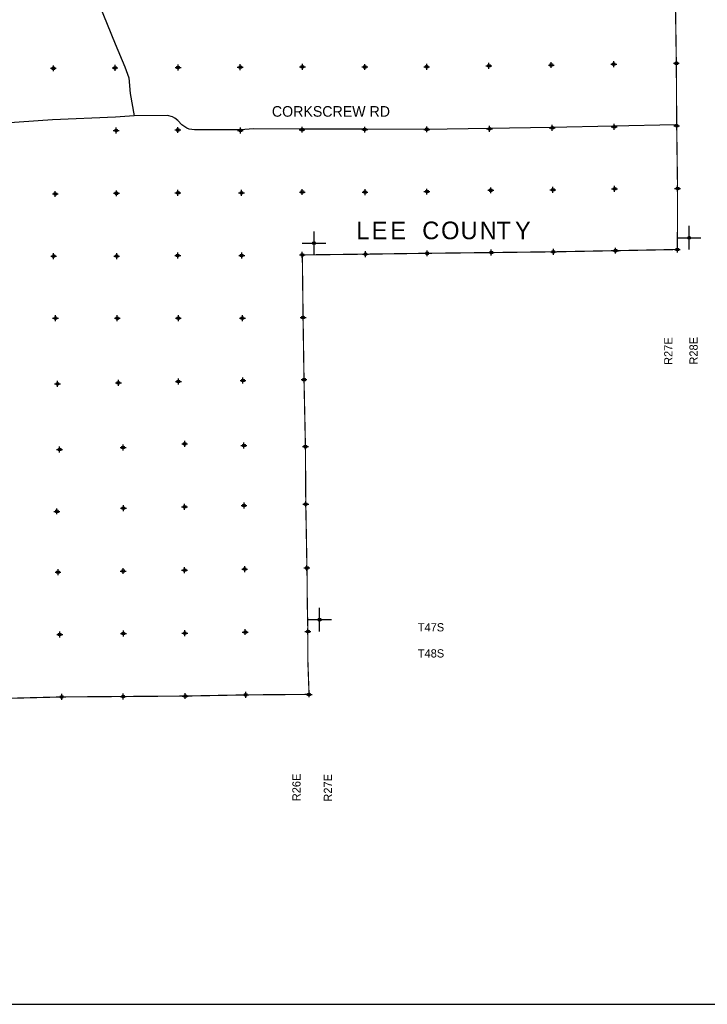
# Model space of a CAD drawing. Extents: x 93694 to 431614, y 695417 to 917177.
# Tile 6 of 13: x 260041 to 318432, y 695417 to 779023. Entities that reach past the tile are written whole.
import ezdxf
from ezdxf.enums import TextEntityAlignment as Align

# ---------------------------------------------------------------- set-up
doc = ezdxf.new("R2010")
doc.units = 0
doc.header["$LTSCALE"] = 2000
doc.header["$PDMODE"] = 34
doc.header["$PDSIZE"] = 250
doc.linetypes.add('PHANTOM', pattern=[0])
doc.layers.get('0').update_dxf_attribs({"linetype": 'CONTINUOUS'})
for name, color, linetype in [('52', 2, 'CONTINUOUS'), ('BORDER', 1, 'CONTINUOUS'), ('COUNTY', 15, 'PHANTOM'), ('MAJROADS', 9, 'CONTINUOUS'), ('SEC', 2, 'CONTINUOUS'), ('TEXT', 7, 'CONTINUOUS'), ('TSHIPS', 7, 'CONTINUOUS')]:
    doc.layers.add(name, color=color, linetype=linetype)

# ---------------------------------------------------------------- blocks, each defined once
blk = doc.blocks.new('TICK')
at = {"color": 0}
for points in [[(500, 0), (500, 1000)], [(0, 500), (1000, 500)]]:
    blk.add_lwpolyline(points, dxfattribs=at)
blk.add_point((500, 500), dxfattribs=at)

msp = doc.modelspace()

# ---------------------------------------------------------------- linework, layer by layer
at = {"layer": 'BORDER', "color": 0}
msp.add_lwpolyline([(93694, 695417), (431614, 695417), (431614, 917177), (93694, 917177)], close=True, dxfattribs=at)
at = {"layer": 'COUNTY', "color": 0, "const_width": 100}
for points in [[(315722, 780672), (315802, 775318), (315832, 770014), (315904, 764685), (315890, 759510), (310647, 759410), (305368, 759313), (300081, 759250), (294643, 759187), (289406, 759115), (287697, 759094), (286891, 759084), (285810, 759071), (285252, 759064), (284042, 759050)], [(284042, 759050), (284105, 753744), (284169, 749516), (284185, 748458), (284305, 742770), (284322, 740043), (284337, 737878), (284433, 732467), (284447, 731774), (284462, 729537), (284512, 727080), (284513, 724525), (284614, 721733), (280855, 721703), (279239, 721690), (274096, 721592), (268827, 721554), (263608, 721516), (258293, 721379)]]:
    msp.add_lwpolyline(points, dxfattribs=at)
at = {"layer": 'MAJROADS', "color": 0}
for points in [[(266794, 780319), (268152, 776974), (268966, 775024), (269303, 774083), (269427, 772766), (269756, 770853)], [(315710, 770097), (310472, 769985), (305184, 769874), (299871, 769780), (294592, 769703), (289313, 769717), (284009, 769715), (279929, 769763), (278772, 769671), (274892, 769658), (274432, 769737), (274248, 769822), (273814, 770102), (273465, 770465), (273207, 770668), (273015, 770778), (272597, 770891), (269756, 770853), (268180, 770756), (262841, 770511), (258347, 770218)]]:
    msp.add_lwpolyline(points, dxfattribs=at)
at = {"layer": 'SEC', "color": 0}
for p in [(262898, 774893), (268135, 774931), (273489, 774961), (278767, 774999), (284054, 775029), (289349, 775009), (294603, 775023), (299882, 775103), (305186, 775175), (310490, 775255), (315802, 775318), (299937, 769765), (305266, 769845), (310528, 769934), (315832, 770014), (268231, 769610), (273468, 769658), (278780, 769620), (284017, 769684), (289346, 769689), (294616, 769710), (263066, 764226), (268253, 764282), (273473, 764329), (278877, 764325), (284039, 764389), (289367, 764385), (294621, 764424), (300042, 764537), (305321, 764575), (310558, 764664), (315904, 764685), (262925, 758952), (268278, 758948), (273463, 758995), (278899, 758991), (284042, 759050), (289406, 759115), (294643, 759187), (300081, 759250), (305368, 759313), (310647, 759410), (315890, 759510), (263081, 753683), (268332, 753671), (273517, 753676), (278953, 753688), (284105, 753744), (263251, 748112), (268428, 748184), (273521, 748299), (279000, 748386), (284185, 748458), (263430, 742532), (268825, 742696), (274054, 743002), (279079, 742866), (284305, 742770), (263200, 737274), (268847, 737544), (274041, 737658), (279093, 737781), (284337, 737878), (268827, 732209), (274045, 732289), (279147, 732370), (284433, 732467), (263298, 732113), (263445, 726819), (268848, 726906), (274066, 726937), (279193, 727026), (284512, 727080), (263608, 721516), (268827, 721554), (274096, 721592), (279239, 721690), (284614, 721733)]:
    msp.add_point(p, dxfattribs=at)

# ---------------------------------------------------------------- block references
at = {"layer": 'TSHIPS', "color": 0, "xscale": 2, "yscale": 2, "zscale": 2}
for p in [(284042, 759050), (315890, 759510), (284512, 727080)]:
    msp.add_blockref('TICK', p, dxfattribs=at)

# ---------------------------------------------------------------- texts
at = {"layer": '52', "color": 0}
for s, p in [('R27E', (315471, 752050)), ('R28E', (317616, 752079))]:
    msp.add_text(s, height=700, rotation=90, dxfattribs=at).set_placement(p, align=Align.RIGHT)
for s, p in [('T47S', (293847, 727080)), ('T48S', (293850, 724865))]:
    msp.add_text(s, height=700, dxfattribs=at).set_placement(p)
for s, p in [('R26E', (283892, 712661)), ('R27E', (286563, 712628))]:
    msp.add_text(s, height=700, rotation=90, dxfattribs=at).set_placement(p)
at = {"layer": 'MAJROADS', "color": 0}
msp.add_text('CORKSCREW RD', height=900, dxfattribs=at).set_placement((281457, 770785))
at = {"layer": 'TEXT', "color": 0}
for s, p in [('L', (288621, 760380)), ('E', (289925, 760380)), ('E', (291512, 760380)), ('C', (294223, 760380)), ('O', (295826, 760380)), ('U', (297480, 760380)), ('N', (299102, 760380)), ('T', (300523, 760380)), ('Y', (302099, 760380))]:
    msp.add_text(s, height=1500, dxfattribs=at).set_placement(p)

doc.saveas('drawing.dxf')
